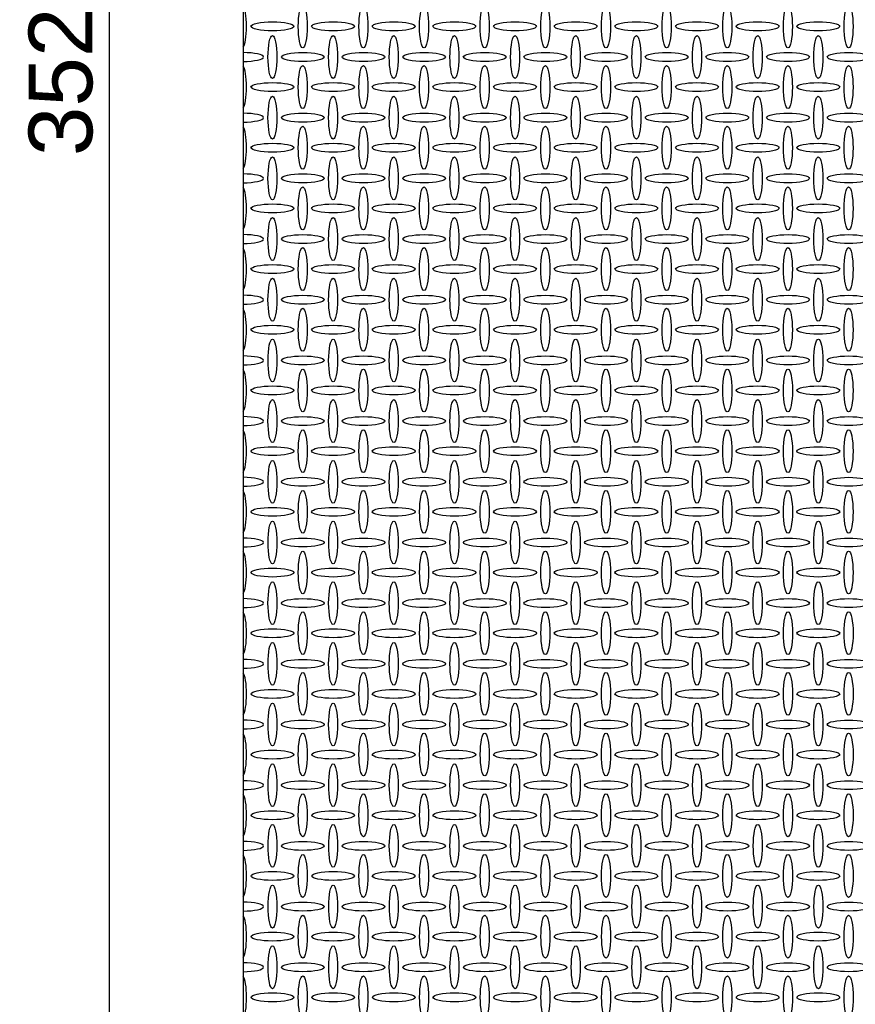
# Model space of a CAD drawing. Header units: millimetres. Extents: x 2063114 to 14983986, y -126020516 to 213791.
# Tile 182 of 256: x 2336090 to 2339369, y -1439911 to -1436049. Entities that reach past the tile are written whole.
import ezdxf

# ---------------------------------------------------------------- set-up
doc = ezdxf.new("R2010")
doc.units = ezdxf.units.MM
doc.layers.get('Defpoints').update_dxf_attribs({"color": 6, "lineweight": 35})
doc.styles.get("Standard").update_dxf_attribs({"font": 'arial.ttf'})
doc.dimstyles.new('25', dxfattribs={"dimscale": 100, "dimtxt": 2.5, "dimasz": 2, "dimexe": 1.25, "dimexo": 0.625, "dimtad": 1, "dimdec": 0, "dimlfac": 0.25, "dimtxsty": 'Standard', "dimblk": 'OBLIQUE', "dimcen": 2, "dimdle": 0.008, "dimclrd": 256, "dimclre": 256, "dimclrt": 256, "dimadec": 0, "dimazin": 0, "dimtfac": 1, "dimtdec": 0, "dimtmove": 1, "dimatfit": 2, "dimfxl": 1.25, "dimarcsym": 0})

# ---------------------------------------------------------------- blocks, each defined once
blk = doc.blocks.new('_Oblique')
at = {"color": 0, "linetype": 'ByBlock', "lineweight": -2}
blk.add_line((-0.5, -0.5), (0.5, 0.5), dxfattribs=at)
blk = doc.blocks.new('*D921')
at = {"lineweight": -2, "transparency": 16777216}
for p, q in [((2337028.5, -1429155.7), (2336317, -1429155.7)), ((2336442, -1443236.5), (2336442, -1429154.9)), ((2337028.5, -1443235.7), (2336317, -1443235.7))]:
    blk.add_line(p, q, dxfattribs=at)
at = {"layer": 'Defpoints', "color": 0, "lineweight": 30, "transparency": 16777216}
for p in [(2336442, -1429155.7), (2337091, -1429155.7), (2337091, -1443235.7)]:
    blk.add_point(p, dxfattribs=at)
at = {"lineweight": -2, "transparency": 16777216, "xscale": 200, "yscale": 200, "zscale": 200}
for p, rotation in [((2336442, -1429155.7), 90), ((2336442, -1443235.7), 270)]:
    blk.add_blockref('_Oblique', p, dxfattribs=dict(at, rotation=rotation))
at = {"transparency": 16777216, "insert": (2336251.8, -1436195.7), "char_height": 250, "attachment_point": 5, "rotation": 90}
blk.add_mtext('3520', dxfattribs=at)

msp = doc.modelspace()

# ---------------------------------------------------------------- linework, layer by layer
msp.add_lwpolyline([(2342608.57243, -1429155.73909), (2336966.57243, -1429155.73909), (2336966.57243, -1443235.73876), (2342608.57243, -1443235.73876)], close=True)
at = {"linetype": 'Continuous'}
for centre, major_axis, start_param, end_param in [((2336962.62517, -1436075.18951), (0, -84), 0.2275158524, 2.9140768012), ((2336962.82181, -1436195.38625), (84, 0), 4.7570540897, 7.8093165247), ((2336962.62517, -1436313.18951), (0, -84), 0.2275158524, 2.9140768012), ((2336962.82181, -1436433.38625), (84, 0), 4.7570540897, 7.8093165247), ((2336962.62517, -1436551.18951), (0, -84), 0.2275158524, 2.9140768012), ((2336962.82181, -1436671.38625), (84, 0), 4.7570540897, 7.8093165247), ((2336962.62517, -1436789.18951), (0, -84), 0.2275158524, 2.9140768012), ((2336962.82181, -1436909.38625), (84, 0), 4.7570540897, 7.8093165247), ((2336962.62517, -1437027.18951), (0, -84), 0.2275158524, 2.9140768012), ((2336962.82181, -1437147.38625), (84, 0), 4.7570540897, 7.8093165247), ((2336962.62517, -1437265.18951), (0, -84), 0.2275158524, 2.9140768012), ((2336962.82181, -1437385.38625), (84, 0), 4.7570540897, 7.8093165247), ((2336962.67721, -1437503.33837), (0, -84), 0.2244643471, 2.9171283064), ((2336962.83658, -1437623.41586), (84, 0), 4.7568781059, 7.8094925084), ((2336962.67721, -1437741.33837), (0, -84), 0.2244643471, 2.9171283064), ((2336962.87385, -1437861.53512), (84, 0), 4.7564339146, 7.8099366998), ((2336962.67721, -1437979.33837), (0, -84), 0.2244643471, 2.9171283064), ((2336962.9259, -1438099.68398), (84, 0), 4.7558137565, 7.8105568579), ((2336962.72925, -1438217.48724), (0, -84), 0.2214149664, 2.9201776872), ((2336962.84001, -1438337.38559), (84, 0), 4.7568372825, 7.8095333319), ((2336962.74561, -1438455.55621), (0, -84), 0.2204567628, 2.9211358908), ((2336962.85637, -1438575.45456), (84, 0), 4.7566423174, 7.809728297), ((2336962.74561, -1438693.55621), (0, -84), 0.2204567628, 2.9211358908), ((2336962.87738, -1438813.53601), (84, 0), 4.7563919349, 7.8099786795), ((2336962.74561, -1438931.55621), (0, -84), 0.2204567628, 2.9211358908), ((2336962.90498, -1439051.63369), (84, 0), 4.7560629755, 7.8103076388), ((2336962.74561, -1439169.55621), (0, -84), 0.2204567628, 2.9211358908), ((2336962.94226, -1439289.75295), (84, 0), 4.7556188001, 7.8107518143), ((2336962.74561, -1439407.55621), (0, -84), 0.2204567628, 2.9211358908), ((2336962.9943, -1439527.90182), (84, 0), 4.7549986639, 7.8113719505), ((2336962.79766, -1439645.70508), (0, -84), 0.2174101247, 2.9241825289), ((2336962.95703, -1439765.78256), (84, 0), 4.7554428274, 7.810927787), ((2336962.79766, -1439883.70508), (0, -84), 0.2174101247, 2.9241825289)]:
    msp.add_ellipse(centre, major_axis=major_axis, ratio=0.2083333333, start_param=start_param, end_param=end_param, dxfattribs=at)
for centre, major_axis in [((2337200.62517, -1436075.18951), (0, -84)), ((2337438.62517, -1436075.18951), (0, -84)), ((2337676.62517, -1436075.18951), (0, -84)), ((2337914.62517, -1436075.18951), (0, -84)), ((2338152.62517, -1436075.18951), (0, -84)), ((2338390.62517, -1436075.18951), (0, -84)), ((2338628.62517, -1436075.18951), (0, -84)), ((2338866.62517, -1436075.18951), (0, -84)), ((2339104.62517, -1436075.18951), (0, -84)), ((2339342.62517, -1436075.18951), (0, -84)), ((2337081.62517, -1436075.18951), (84, 0)), ((2337319.62517, -1436075.18951), (84, 0)), ((2337557.62517, -1436075.18951), (84, 0)), ((2337795.62517, -1436075.18951), (84, 0)), ((2338033.62517, -1436075.18951), (84, 0)), ((2338271.62517, -1436075.18951), (84, 0)), ((2338509.62517, -1436075.18951), (84, 0)), ((2338747.62517, -1436075.18951), (84, 0)), ((2338985.62517, -1436075.18951), (84, 0)), ((2339223.62517, -1436075.18951), (84, 0)), ((2337081.82181, -1436195.38625), (0, -84)), ((2337319.82181, -1436195.38625), (0, -84)), ((2337557.82181, -1436195.38625), (0, -84)), ((2337795.82181, -1436195.38625), (0, -84)), ((2338033.82181, -1436195.38625), (0, -84)), ((2338271.82181, -1436195.38625), (0, -84)), ((2338509.82181, -1436195.38625), (0, -84)), ((2338747.82181, -1436195.38625), (0, -84)), ((2338985.82181, -1436195.38625), (0, -84)), ((2339223.82181, -1436195.38625), (0, -84)), ((2337200.82181, -1436195.38625), (84, 0)), ((2337438.82181, -1436195.38625), (84, 0)), ((2337676.82181, -1436195.38625), (84, 0)), ((2337914.82181, -1436195.38625), (84, 0)), ((2338152.82181, -1436195.38625), (84, 0)), ((2338390.82181, -1436195.38625), (84, 0)), ((2338628.82181, -1436195.38625), (84, 0)), ((2338866.82181, -1436195.38625), (84, 0)), ((2339104.82181, -1436195.38625), (84, 0)), ((2339342.82181, -1436195.38625), (84, 0)), ((2337200.62517, -1436313.18951), (0, -84)), ((2337438.62517, -1436313.18951), (0, -84)), ((2337676.62517, -1436313.18951), (0, -84)), ((2337914.62517, -1436313.18951), (0, -84)), ((2338152.62517, -1436313.18951), (0, -84)), ((2338390.62517, -1436313.18951), (0, -84)), ((2338628.62517, -1436313.18951), (0, -84)), ((2338866.62517, -1436313.18951), (0, -84)), ((2339104.62517, -1436313.18951), (0, -84)), ((2339342.62517, -1436313.18951), (0, -84)), ((2337081.62517, -1436313.18951), (84, 0)), ((2337319.62517, -1436313.18951), (84, 0)), ((2337557.62517, -1436313.18951), (84, 0)), ((2337795.62517, -1436313.18951), (84, 0)), ((2338033.62517, -1436313.18951), (84, 0)), ((2338271.62517, -1436313.18951), (84, 0)), ((2338509.62517, -1436313.18951), (84, 0)), ((2338747.62517, -1436313.18951), (84, 0)), ((2338985.62517, -1436313.18951), (84, 0)), ((2339223.62517, -1436313.18951), (84, 0)), ((2337081.82181, -1436433.38625), (0, -84)), ((2337319.82181, -1436433.38625), (0, -84)), ((2337557.82181, -1436433.38625), (0, -84)), ((2337795.82181, -1436433.38625), (0, -84)), ((2338033.82181, -1436433.38625), (0, -84)), ((2338271.82181, -1436433.38625), (0, -84)), ((2338509.82181, -1436433.38625), (0, -84)), ((2338747.82181, -1436433.38625), (0, -84)), ((2338985.82181, -1436433.38625), (0, -84)), ((2339223.82181, -1436433.38625), (0, -84)), ((2337200.82181, -1436433.38625), (84, 0)), ((2337438.82181, -1436433.38625), (84, 0)), ((2337676.82181, -1436433.38625), (84, 0)), ((2337914.82181, -1436433.38625), (84, 0)), ((2338152.82181, -1436433.38625), (84, 0)), ((2338390.82181, -1436433.38625), (84, 0)), ((2338628.82181, -1436433.38625), (84, 0)), ((2338866.82181, -1436433.38625), (84, 0)), ((2339104.82181, -1436433.38625), (84, 0)), ((2339342.82181, -1436433.38625), (84, 0)), ((2337200.62517, -1436551.18951), (0, -84)), ((2337438.62517, -1436551.18951), (0, -84)), ((2337676.62517, -1436551.18951), (0, -84)), ((2337914.62517, -1436551.18951), (0, -84)), ((2338152.62517, -1436551.18951), (0, -84)), ((2338390.62517, -1436551.18951), (0, -84)), ((2338628.62517, -1436551.18951), (0, -84)), ((2338866.62517, -1436551.18951), (0, -84)), ((2339104.62517, -1436551.18951), (0, -84)), ((2339342.62517, -1436551.18951), (0, -84)), ((2337081.62517, -1436551.18951), (84, 0)), ((2337319.62517, -1436551.18951), (84, 0)), ((2337557.62517, -1436551.18951), (84, 0)), ((2337795.62517, -1436551.18951), (84, 0)), ((2338033.62517, -1436551.18951), (84, 0)), ((2338271.62517, -1436551.18951), (84, 0)), ((2338509.62517, -1436551.18951), (84, 0)), ((2338747.62517, -1436551.18951), (84, 0)), ((2338985.62517, -1436551.18951), (84, 0)), ((2339223.62517, -1436551.18951), (84, 0)), ((2337081.82181, -1436671.38625), (0, -84)), ((2337319.82181, -1436671.38625), (0, -84)), ((2337557.82181, -1436671.38625), (0, -84)), ((2337795.82181, -1436671.38625), (0, -84)), ((2338033.82181, -1436671.38625), (0, -84)), ((2338271.82181, -1436671.38625), (0, -84)), ((2338509.82181, -1436671.38625), (0, -84)), ((2338747.82181, -1436671.38625), (0, -84)), ((2338985.82181, -1436671.38625), (0, -84)), ((2339223.82181, -1436671.38625), (0, -84)), ((2337200.82181, -1436671.38625), (84, 0)), ((2337438.82181, -1436671.38625), (84, 0)), ((2337676.82181, -1436671.38625), (84, 0)), ((2337914.82181, -1436671.38625), (84, 0)), ((2338152.82181, -1436671.38625), (84, 0)), ((2338390.82181, -1436671.38625), (84, 0)), ((2338628.82181, -1436671.38625), (84, 0)), ((2338866.82181, -1436671.38625), (84, 0)), ((2339104.82181, -1436671.38625), (84, 0)), ((2339342.82181, -1436671.38625), (84, 0)), ((2337200.62517, -1436789.18951), (0, -84)), ((2337438.62517, -1436789.18951), (0, -84)), ((2337676.62517, -1436789.18951), (0, -84)), ((2337914.62517, -1436789.18951), (0, -84)), ((2338152.62517, -1436789.18951), (0, -84)), ((2338390.62517, -1436789.18951), (0, -84)), ((2338628.62517, -1436789.18951), (0, -84)), ((2338866.62517, -1436789.18951), (0, -84)), ((2339104.62517, -1436789.18951), (0, -84)), ((2339342.62517, -1436789.18951), (0, -84)), ((2337081.62517, -1436789.18951), (84, 0)), ((2337319.62517, -1436789.18951), (84, 0)), ((2337557.62517, -1436789.18951), (84, 0)), ((2337795.62517, -1436789.18951), (84, 0)), ((2338033.62517, -1436789.18951), (84, 0)), ((2338271.62517, -1436789.18951), (84, 0)), ((2338509.62517, -1436789.18951), (84, 0)), ((2338747.62517, -1436789.18951), (84, 0)), ((2338985.62517, -1436789.18951), (84, 0)), ((2339223.62517, -1436789.18951), (84, 0)), ((2337081.82181, -1436909.38625), (0, -84)), ((2337319.82181, -1436909.38625), (0, -84)), ((2337557.82181, -1436909.38625), (0, -84)), ((2337795.82181, -1436909.38625), (0, -84)), ((2338033.82181, -1436909.38625), (0, -84)), ((2338271.82181, -1436909.38625), (0, -84)), ((2338509.82181, -1436909.38625), (0, -84)), ((2338747.82181, -1436909.38625), (0, -84)), ((2338985.82181, -1436909.38625), (0, -84)), ((2339223.82181, -1436909.38625), (0, -84)), ((2337200.82181, -1436909.38625), (84, 0)), ((2337438.82181, -1436909.38625), (84, 0)), ((2337676.82181, -1436909.38625), (84, 0)), ((2337914.82181, -1436909.38625), (84, 0)), ((2338152.82181, -1436909.38625), (84, 0)), ((2338390.82181, -1436909.38625), (84, 0)), ((2338628.82181, -1436909.38625), (84, 0)), ((2338866.82181, -1436909.38625), (84, 0)), ((2339104.82181, -1436909.38625), (84, 0)), ((2339342.82181, -1436909.38625), (84, 0)), ((2337200.62517, -1437027.18951), (0, -84)), ((2337438.62517, -1437027.18951), (0, -84)), ((2337676.62517, -1437027.18951), (0, -84)), ((2337914.62517, -1437027.18951), (0, -84)), ((2338152.62517, -1437027.18951), (0, -84)), ((2338390.62517, -1437027.18951), (0, -84)), ((2338628.62517, -1437027.18951), (0, -84)), ((2338866.62517, -1437027.18951), (0, -84)), ((2339104.62517, -1437027.18951), (0, -84)), ((2339342.62517, -1437027.18951), (0, -84)), ((2337081.62517, -1437027.18951), (84, 0)), ((2337319.62517, -1437027.18951), (84, 0)), ((2337557.62517, -1437027.18951), (84, 0)), ((2337795.62517, -1437027.18951), (84, 0)), ((2338033.62517, -1437027.18951), (84, 0)), ((2338271.62517, -1437027.18951), (84, 0)), ((2338509.62517, -1437027.18951), (84, 0)), ((2338747.62517, -1437027.18951), (84, 0)), ((2338985.62517, -1437027.18951), (84, 0)), ((2339223.62517, -1437027.18951), (84, 0)), ((2337081.82181, -1437147.38625), (0, -84)), ((2337319.82181, -1437147.38625), (0, -84)), ((2337557.82181, -1437147.38625), (0, -84)), ((2337795.82181, -1437147.38625), (0, -84)), ((2338033.82181, -1437147.38625), (0, -84)), ((2338271.82181, -1437147.38625), (0, -84)), ((2338509.82181, -1437147.38625), (0, -84)), ((2338747.82181, -1437147.38625), (0, -84)), ((2338985.82181, -1437147.38625), (0, -84)), ((2339223.82181, -1437147.38625), (0, -84)), ((2337200.82181, -1437147.38625), (84, 0)), ((2337438.82181, -1437147.38625), (84, 0)), ((2337676.82181, -1437147.38625), (84, 0)), ((2337914.82181, -1437147.38625), (84, 0)), ((2338152.82181, -1437147.38625), (84, 0)), ((2338390.82181, -1437147.38625), (84, 0)), ((2338628.82181, -1437147.38625), (84, 0)), ((2338866.82181, -1437147.38625), (84, 0)), ((2339104.82181, -1437147.38625), (84, 0)), ((2339342.82181, -1437147.38625), (84, 0)), ((2337200.62517, -1437265.18951), (0, -84)), ((2337438.62517, -1437265.18951), (0, -84)), ((2337676.62517, -1437265.18951), (0, -84)), ((2337914.62517, -1437265.18951), (0, -84)), ((2338152.62517, -1437265.18951), (0, -84)), ((2338390.62517, -1437265.18951), (0, -84)), ((2338628.62517, -1437265.18951), (0, -84)), ((2338866.62517, -1437265.18951), (0, -84)), ((2339104.62517, -1437265.18951), (0, -84)), ((2339342.62517, -1437265.18951), (0, -84)), ((2337081.62517, -1437265.18951), (84, 0)), ((2337319.62517, -1437265.18951), (84, 0)), ((2337557.62517, -1437265.18951), (84, 0)), ((2337795.62517, -1437265.18951), (84, 0)), ((2338033.62517, -1437265.18951), (84, 0)), ((2338271.62517, -1437265.18951), (84, 0)), ((2338509.62517, -1437265.18951), (84, 0)), ((2338747.62517, -1437265.18951), (84, 0)), ((2338985.62517, -1437265.18951), (84, 0)), ((2339223.62517, -1437265.18951), (84, 0)), ((2337081.87385, -1437385.53512), (0, -84)), ((2337319.87385, -1437385.53512), (0, -84)), ((2337557.87385, -1437385.53512), (0, -84)), ((2337795.87385, -1437385.53512), (0, -84)), ((2338033.87385, -1437385.53512), (0, -84)), ((2338271.87385, -1437385.53512), (0, -84)), ((2338509.87385, -1437385.53512), (0, -84)), ((2338747.87385, -1437385.53512), (0, -84)), ((2338985.87385, -1437385.53512), (0, -84)), ((2339223.87385, -1437385.53512), (0, -84)), ((2337200.82181, -1437385.38625), (84, 0)), ((2337438.82181, -1437385.38625), (84, 0)), ((2337676.82181, -1437385.38625), (84, 0)), ((2337914.82181, -1437385.38625), (84, 0)), ((2338152.82181, -1437385.38625), (84, 0)), ((2338390.82181, -1437385.38625), (84, 0)), ((2338628.82181, -1437385.38625), (84, 0)), ((2338866.82181, -1437385.38625), (84, 0)), ((2339104.82181, -1437385.38625), (84, 0)), ((2339342.82181, -1437385.38625), (84, 0)), ((2337200.67721, -1437503.33837), (0, -84)), ((2337438.67721, -1437503.33837), (0, -84)), ((2337676.67721, -1437503.33837), (0, -84)), ((2337914.67721, -1437503.33837), (0, -84)), ((2338152.67721, -1437503.33837), (0, -84)), ((2338390.67721, -1437503.33837), (0, -84)), ((2338628.67721, -1437503.33837), (0, -84)), ((2338866.67721, -1437503.33837), (0, -84)), ((2339104.67721, -1437503.33837), (0, -84)), ((2339342.67721, -1437503.33837), (0, -84)), ((2337081.62517, -1437503.18951), (84, 0)), ((2337319.62517, -1437503.18951), (84, 0)), ((2337557.62517, -1437503.18951), (84, 0)), ((2337795.62517, -1437503.18951), (84, 0)), ((2338033.62517, -1437503.18951), (84, 0)), ((2338271.62517, -1437503.18951), (84, 0)), ((2338509.62517, -1437503.18951), (84, 0)), ((2338747.62517, -1437503.18951), (84, 0)), ((2338985.62517, -1437503.18951), (84, 0)), ((2339223.62517, -1437503.18951), (84, 0)), ((2337081.83658, -1437623.41586), (0, -84)), ((2337319.83658, -1437623.41586), (0, -84)), ((2337557.83658, -1437623.41586), (0, -84)), ((2337795.83658, -1437623.41586), (0, -84)), ((2338033.83658, -1437623.41586), (0, -84)), ((2338271.83658, -1437623.41586), (0, -84)), ((2338509.83658, -1437623.41586), (0, -84)), ((2338747.83658, -1437623.41586), (0, -84)), ((2338985.83658, -1437623.41586), (0, -84)), ((2339223.83658, -1437623.41586), (0, -84)), ((2337200.83658, -1437623.41586), (84, 0)), ((2337438.83658, -1437623.41586), (84, 0)), ((2337676.83658, -1437623.41586), (84, 0)), ((2337914.83658, -1437623.41586), (84, 0)), ((2338152.83658, -1437623.41586), (84, 0)), ((2338390.83658, -1437623.41586), (84, 0)), ((2338628.83658, -1437623.41586), (84, 0)), ((2338866.83658, -1437623.41586), (84, 0)), ((2339104.83658, -1437623.41586), (84, 0)), ((2339342.83658, -1437623.41586), (84, 0)), ((2337200.67721, -1437741.33837), (0, -84)), ((2337438.67721, -1437741.33837), (0, -84)), ((2337676.67721, -1437741.33837), (0, -84)), ((2337914.67721, -1437741.33837), (0, -84)), ((2338152.67721, -1437741.33837), (0, -84)), ((2338390.67721, -1437741.33837), (0, -84)), ((2338628.67721, -1437741.33837), (0, -84)), ((2338866.67721, -1437741.33837), (0, -84)), ((2339104.67721, -1437741.33837), (0, -84)), ((2339342.67721, -1437741.33837), (0, -84)), ((2337081.67721, -1437741.33837), (84, 0)), ((2337319.67721, -1437741.33837), (84, 0)), ((2337557.67721, -1437741.33837), (84, 0)), ((2337795.67721, -1437741.33837), (84, 0)), ((2338033.67721, -1437741.33837), (84, 0)), ((2338271.67721, -1437741.33837), (84, 0)), ((2338509.67721, -1437741.33837), (84, 0)), ((2338747.67721, -1437741.33837), (84, 0)), ((2338985.67721, -1437741.33837), (84, 0)), ((2339223.67721, -1437741.33837), (84, 0)), ((2337081.87385, -1437861.53512), (0, -84)), ((2337319.87385, -1437861.53512), (0, -84)), ((2337557.87385, -1437861.53512), (0, -84)), ((2337795.87385, -1437861.53512), (0, -84)), ((2338033.87385, -1437861.53512), (0, -84)), ((2338271.87385, -1437861.53512), (0, -84)), ((2338509.87385, -1437861.53512), (0, -84)), ((2338747.87385, -1437861.53512), (0, -84)), ((2338985.87385, -1437861.53512), (0, -84)), ((2339223.87385, -1437861.53512), (0, -84)), ((2337200.87385, -1437861.53512), (84, 0)), ((2337438.87385, -1437861.53512), (84, 0)), ((2337676.87385, -1437861.53512), (84, 0)), ((2337914.87385, -1437861.53512), (84, 0)), ((2338152.87385, -1437861.53512), (84, 0)), ((2338390.87385, -1437861.53512), (84, 0)), ((2338628.87385, -1437861.53512), (84, 0)), ((2338866.87385, -1437861.53512), (84, 0)), ((2339104.87385, -1437861.53512), (84, 0)), ((2339342.87385, -1437861.53512), (84, 0)), ((2337200.67721, -1437979.33837), (0, -84)), ((2337438.67721, -1437979.33837), (0, -84)), ((2337676.67721, -1437979.33837), (0, -84)), ((2337914.67721, -1437979.33837), (0, -84)), ((2338152.67721, -1437979.33837), (0, -84)), ((2338390.67721, -1437979.33837), (0, -84)), ((2338628.67721, -1437979.33837), (0, -84)), ((2338866.67721, -1437979.33837), (0, -84)), ((2339104.67721, -1437979.33837), (0, -84)), ((2339342.67721, -1437979.33837), (0, -84)), ((2337081.67721, -1437979.33837), (84, 0)), ((2337319.67721, -1437979.33837), (84, 0)), ((2337557.67721, -1437979.33837), (84, 0)), ((2337795.67721, -1437979.33837), (84, 0)), ((2338033.67721, -1437979.33837), (84, 0)), ((2338271.67721, -1437979.33837), (84, 0)), ((2338509.67721, -1437979.33837), (84, 0)), ((2338747.67721, -1437979.33837), (84, 0)), ((2338985.67721, -1437979.33837), (84, 0)), ((2339223.67721, -1437979.33837), (84, 0)), ((2337081.9259, -1438099.68398), (0, -84)), ((2337319.9259, -1438099.68398), (0, -84)), ((2337557.9259, -1438099.68398), (0, -84)), ((2337795.9259, -1438099.68398), (0, -84)), ((2338033.9259, -1438099.68398), (0, -84)), ((2338271.9259, -1438099.68398), (0, -84)), ((2338509.9259, -1438099.68398), (0, -84)), ((2338747.9259, -1438099.68398), (0, -84)), ((2338985.9259, -1438099.68398), (0, -84)), ((2339223.9259, -1438099.68398), (0, -84)), ((2337200.9259, -1438099.68398), (84, 0)), ((2337438.9259, -1438099.68398), (84, 0)), ((2337676.9259, -1438099.68398), (84, 0)), ((2337914.9259, -1438099.68398), (84, 0)), ((2338152.9259, -1438099.68398), (84, 0)), ((2338390.9259, -1438099.68398), (84, 0)), ((2338628.9259, -1438099.68398), (84, 0)), ((2338866.9259, -1438099.68398), (84, 0)), ((2339104.9259, -1438099.68398), (84, 0)), ((2339342.9259, -1438099.68398), (84, 0)), ((2337200.72925, -1438217.48724), (0, -84)), ((2337438.72925, -1438217.48724), (0, -84)), ((2337676.72925, -1438217.48724), (0, -84)), ((2337914.72925, -1438217.48724), (0, -84)), ((2338152.72925, -1438217.48724), (0, -84)), ((2338390.72925, -1438217.48724), (0, -84)), ((2338628.72925, -1438217.48724), (0, -84)), ((2338866.72925, -1438217.48724), (0, -84)), ((2339104.72925, -1438217.48724), (0, -84)), ((2339342.72925, -1438217.48724), (0, -84)), ((2337081.74561, -1438217.55621), (84, 0)), ((2337319.74561, -1438217.55621), (84, 0)), ((2337557.74561, -1438217.55621), (84, 0)), ((2337795.74561, -1438217.55621), (84, 0)), ((2338033.74561, -1438217.55621), (84, 0)), ((2338271.74561, -1438217.55621), (84, 0)), ((2338509.74561, -1438217.55621), (84, 0)), ((2338747.74561, -1438217.55621), (84, 0)), ((2338985.74561, -1438217.55621), (84, 0)), ((2339223.74561, -1438217.55621), (84, 0)), ((2337081.84001, -1438337.38559), (0, -84)), ((2337319.84001, -1438337.38559), (0, -84)), ((2337557.84001, -1438337.38559), (0, -84)), ((2337795.84001, -1438337.38559), (0, -84)), ((2338033.84001, -1438337.38559), (0, -84)), ((2338271.84001, -1438337.38559), (0, -84)), ((2338509.84001, -1438337.38559), (0, -84)), ((2338747.84001, -1438337.38559), (0, -84)), ((2338985.84001, -1438337.38559), (0, -84)), ((2339223.84001, -1438337.38559), (0, -84)), ((2337200.84001, -1438337.38559), (84, 0)), ((2337438.84001, -1438337.38559), (84, 0)), ((2337676.84001, -1438337.38559), (84, 0)), ((2337914.84001, -1438337.38559), (84, 0)), ((2338152.84001, -1438337.38559), (84, 0)), ((2338390.84001, -1438337.38559), (84, 0)), ((2338628.84001, -1438337.38559), (84, 0)), ((2338866.84001, -1438337.38559), (84, 0)), ((2339104.84001, -1438337.38559), (84, 0)), ((2339342.84001, -1438337.38559), (84, 0)), ((2337200.74561, -1438455.55621), (0, -84)), ((2337438.74561, -1438455.55621), (0, -84)), ((2337676.74561, -1438455.55621), (0, -84)), ((2337914.74561, -1438455.55621), (0, -84)), ((2338152.74561, -1438455.55621), (0, -84)), ((2338390.74561, -1438455.55621), (0, -84)), ((2338628.74561, -1438455.55621), (0, -84)), ((2338866.74561, -1438455.55621), (0, -84)), ((2339104.74561, -1438455.55621), (0, -84)), ((2339342.74561, -1438455.55621), (0, -84)), ((2337081.74561, -1438455.55621), (84, 0)), ((2337319.74561, -1438455.55621), (84, 0)), ((2337557.74561, -1438455.55621), (84, 0)), ((2337795.74561, -1438455.55621), (84, 0)), ((2338033.74561, -1438455.55621), (84, 0)), ((2338271.74561, -1438455.55621), (84, 0)), ((2338509.74561, -1438455.55621), (84, 0)), ((2338747.74561, -1438455.55621), (84, 0)), ((2338985.74561, -1438455.55621), (84, 0)), ((2339223.74561, -1438455.55621), (84, 0)), ((2337081.85637, -1438575.45456), (0, -84)), ((2337319.85637, -1438575.45456), (0, -84)), ((2337557.85637, -1438575.45456), (0, -84)), ((2337795.85637, -1438575.45456), (0, -84)), ((2338033.85637, -1438575.45456), (0, -84)), ((2338271.85637, -1438575.45456), (0, -84)), ((2338509.85637, -1438575.45456), (0, -84)), ((2338747.85637, -1438575.45456), (0, -84)), ((2338985.85637, -1438575.45456), (0, -84)), ((2339223.85637, -1438575.45456), (0, -84)), ((2337200.85637, -1438575.45456), (84, 0)), ((2337438.85637, -1438575.45456), (84, 0)), ((2337676.85637, -1438575.45456), (84, 0)), ((2337914.85637, -1438575.45456), (84, 0)), ((2338152.85637, -1438575.45456), (84, 0)), ((2338390.85637, -1438575.45456), (84, 0)), ((2338628.85637, -1438575.45456), (84, 0)), ((2338866.85637, -1438575.45456), (84, 0)), ((2339104.85637, -1438575.45456), (84, 0)), ((2339342.85637, -1438575.45456), (84, 0)), ((2337200.74561, -1438693.55621), (0, -84)), ((2337438.74561, -1438693.55621), (0, -84)), ((2337676.74561, -1438693.55621), (0, -84)), ((2337914.74561, -1438693.55621), (0, -84)), ((2338152.74561, -1438693.55621), (0, -84)), ((2338390.74561, -1438693.55621), (0, -84)), ((2338628.74561, -1438693.55621), (0, -84)), ((2338866.74561, -1438693.55621), (0, -84)), ((2339104.74561, -1438693.55621), (0, -84)), ((2339342.74561, -1438693.55621), (0, -84)), ((2337081.74561, -1438693.55621), (84, 0)), ((2337319.74561, -1438693.55621), (84, 0)), ((2337557.74561, -1438693.55621), (84, 0)), ((2337795.74561, -1438693.55621), (84, 0)), ((2338033.74561, -1438693.55621), (84, 0)), ((2338271.74561, -1438693.55621), (84, 0)), ((2338509.74561, -1438693.55621), (84, 0)), ((2338747.74561, -1438693.55621), (84, 0)), ((2338985.74561, -1438693.55621), (84, 0)), ((2339223.74561, -1438693.55621), (84, 0)), ((2337081.87738, -1438813.53601), (0, -84)), ((2337319.87738, -1438813.53601), (0, -84)), ((2337557.87738, -1438813.53601), (0, -84)), ((2337795.87738, -1438813.53601), (0, -84)), ((2338033.87738, -1438813.53601), (0, -84)), ((2338271.87738, -1438813.53601), (0, -84)), ((2338509.87738, -1438813.53601), (0, -84)), ((2338747.87738, -1438813.53601), (0, -84)), ((2338985.87738, -1438813.53601), (0, -84)), ((2339223.87738, -1438813.53601), (0, -84)), ((2337200.87738, -1438813.53601), (84, 0)), ((2337438.87738, -1438813.53601), (84, 0)), ((2337676.87738, -1438813.53601), (84, 0)), ((2337914.87738, -1438813.53601), (84, 0)), ((2338152.87738, -1438813.53601), (84, 0)), ((2338390.87738, -1438813.53601), (84, 0)), ((2338628.87738, -1438813.53601), (84, 0)), ((2338866.87738, -1438813.53601), (84, 0)), ((2339104.87738, -1438813.53601), (84, 0)), ((2339342.87738, -1438813.53601), (84, 0)), ((2337200.74561, -1438931.55621), (0, -84)), ((2337438.74561, -1438931.55621), (0, -84)), ((2337676.74561, -1438931.55621), (0, -84)), ((2337914.74561, -1438931.55621), (0, -84)), ((2338152.74561, -1438931.55621), (0, -84)), ((2338390.74561, -1438931.55621), (0, -84)), ((2338628.74561, -1438931.55621), (0, -84)), ((2338866.74561, -1438931.55621), (0, -84)), ((2339104.74561, -1438931.55621), (0, -84)), ((2339342.74561, -1438931.55621), (0, -84)), ((2337081.74561, -1438931.55621), (84, 0)), ((2337319.74561, -1438931.55621), (84, 0)), ((2337557.74561, -1438931.55621), (84, 0)), ((2337795.74561, -1438931.55621), (84, 0)), ((2338033.74561, -1438931.55621), (84, 0)), ((2338271.74561, -1438931.55621), (84, 0)), ((2338509.74561, -1438931.55621), (84, 0)), ((2338747.74561, -1438931.55621), (84, 0)), ((2338985.74561, -1438931.55621), (84, 0)), ((2339223.74561, -1438931.55621), (84, 0)), ((2337081.90498, -1439051.63369), (0, -84)), ((2337319.90498, -1439051.63369), (0, -84)), ((2337557.90498, -1439051.63369), (0, -84)), ((2337795.90498, -1439051.63369), (0, -84)), ((2338033.90498, -1439051.63369), (0, -84)), ((2338271.90498, -1439051.63369), (0, -84)), ((2338509.90498, -1439051.63369), (0, -84)), ((2338747.90498, -1439051.63369), (0, -84)), ((2338985.90498, -1439051.63369), (0, -84)), ((2339223.90498, -1439051.63369), (0, -84)), ((2337200.90498, -1439051.63369), (84, 0)), ((2337438.90498, -1439051.63369), (84, 0)), ((2337676.90498, -1439051.63369), (84, 0)), ((2337914.90498, -1439051.63369), (84, 0)), ((2338152.90498, -1439051.63369), (84, 0)), ((2338390.90498, -1439051.63369), (84, 0)), ((2338628.90498, -1439051.63369), (84, 0)), ((2338866.90498, -1439051.63369), (84, 0)), ((2339104.90498, -1439051.63369), (84, 0)), ((2339342.90498, -1439051.63369), (84, 0)), ((2337200.74561, -1439169.55621), (0, -84)), ((2337438.74561, -1439169.55621), (0, -84)), ((2337676.74561, -1439169.55621), (0, -84)), ((2337914.74561, -1439169.55621), (0, -84)), ((2338152.74561, -1439169.55621), (0, -84)), ((2338390.74561, -1439169.55621), (0, -84)), ((2338628.74561, -1439169.55621), (0, -84)), ((2338866.74561, -1439169.55621), (0, -84)), ((2339104.74561, -1439169.55621), (0, -84)), ((2339342.74561, -1439169.55621), (0, -84)), ((2337081.74561, -1439169.55621), (84, 0)), ((2337319.74561, -1439169.55621), (84, 0)), ((2337557.74561, -1439169.55621), (84, 0)), ((2337795.74561, -1439169.55621), (84, 0)), ((2338033.74561, -1439169.55621), (84, 0)), ((2338271.74561, -1439169.55621), (84, 0)), ((2338509.74561, -1439169.55621), (84, 0)), ((2338747.74561, -1439169.55621), (84, 0)), ((2338985.74561, -1439169.55621), (84, 0)), ((2339223.74561, -1439169.55621), (84, 0)), ((2337081.94226, -1439289.75295), (0, -84)), ((2337319.94226, -1439289.75295), (0, -84)), ((2337557.94226, -1439289.75295), (0, -84)), ((2337795.94226, -1439289.75295), (0, -84)), ((2338033.94226, -1439289.75295), (0, -84)), ((2338271.94226, -1439289.75295), (0, -84)), ((2338509.94226, -1439289.75295), (0, -84)), ((2338747.94226, -1439289.75295), (0, -84)), ((2338985.94226, -1439289.75295), (0, -84)), ((2339223.94226, -1439289.75295), (0, -84)), ((2337200.94226, -1439289.75295), (84, 0)), ((2337438.94226, -1439289.75295), (84, 0)), ((2337676.94226, -1439289.75295), (84, 0)), ((2337914.94226, -1439289.75295), (84, 0)), ((2338152.94226, -1439289.75295), (84, 0)), ((2338390.94226, -1439289.75295), (84, 0)), ((2338628.94226, -1439289.75295), (84, 0)), ((2338866.94226, -1439289.75295), (84, 0)), ((2339104.94226, -1439289.75295), (84, 0)), ((2339342.94226, -1439289.75295), (84, 0)), ((2337200.74561, -1439407.55621), (0, -84)), ((2337438.74561, -1439407.55621), (0, -84)), ((2337676.74561, -1439407.55621), (0, -84)), ((2337914.74561, -1439407.55621), (0, -84)), ((2338152.74561, -1439407.55621), (0, -84)), ((2338390.74561, -1439407.55621), (0, -84)), ((2338628.74561, -1439407.55621), (0, -84)), ((2338866.74561, -1439407.55621), (0, -84)), ((2339104.74561, -1439407.55621), (0, -84)), ((2339342.74561, -1439407.55621), (0, -84)), ((2337081.74561, -1439407.55621), (84, 0)), ((2337319.74561, -1439407.55621), (84, 0)), ((2337557.74561, -1439407.55621), (84, 0)), ((2337795.74561, -1439407.55621), (84, 0)), ((2338033.74561, -1439407.55621), (84, 0)), ((2338271.74561, -1439407.55621), (84, 0)), ((2338509.74561, -1439407.55621), (84, 0)), ((2338747.74561, -1439407.55621), (84, 0)), ((2338985.74561, -1439407.55621), (84, 0)), ((2339223.74561, -1439407.55621), (84, 0)), ((2337081.9943, -1439527.90182), (0, -84)), ((2337319.9943, -1439527.90182), (0, -84)), ((2337557.9943, -1439527.90182), (0, -84)), ((2337795.9943, -1439527.90182), (0, -84)), ((2338033.9943, -1439527.90182), (0, -84)), ((2338271.9943, -1439527.90182), (0, -84)), ((2338509.9943, -1439527.90182), (0, -84)), ((2338747.9943, -1439527.90182), (0, -84)), ((2338985.9943, -1439527.90182), (0, -84)), ((2339223.9943, -1439527.90182), (0, -84)), ((2337200.9943, -1439527.90182), (84, 0)), ((2337438.9943, -1439527.90182), (84, 0)), ((2337676.9943, -1439527.90182), (84, 0)), ((2337914.9943, -1439527.90182), (84, 0)), ((2338152.9943, -1439527.90182), (84, 0)), ((2338390.9943, -1439527.90182), (84, 0)), ((2338628.9943, -1439527.90182), (84, 0)), ((2338866.9943, -1439527.90182), (84, 0)), ((2339104.9943, -1439527.90182), (84, 0)), ((2339342.9943, -1439527.90182), (84, 0)), ((2337200.79766, -1439645.70508), (0, -84)), ((2337438.79766, -1439645.70508), (0, -84)), ((2337676.79766, -1439645.70508), (0, -84)), ((2337914.79766, -1439645.70508), (0, -84)), ((2338152.79766, -1439645.70508), (0, -84)), ((2338390.79766, -1439645.70508), (0, -84)), ((2338628.79766, -1439645.70508), (0, -84)), ((2338866.79766, -1439645.70508), (0, -84)), ((2339104.79766, -1439645.70508), (0, -84)), ((2339342.79766, -1439645.70508), (0, -84)), ((2337081.74561, -1439645.55621), (84, 0)), ((2337319.74561, -1439645.55621), (84, 0)), ((2337557.74561, -1439645.55621), (84, 0)), ((2337795.74561, -1439645.55621), (84, 0)), ((2338033.74561, -1439645.55621), (84, 0)), ((2338271.74561, -1439645.55621), (84, 0)), ((2338509.74561, -1439645.55621), (84, 0)), ((2338747.74561, -1439645.55621), (84, 0)), ((2338985.74561, -1439645.55621), (84, 0)), ((2339223.74561, -1439645.55621), (84, 0)), ((2337081.95703, -1439765.78256), (0, -84)), ((2337319.95703, -1439765.78256), (0, -84)), ((2337557.95703, -1439765.78256), (0, -84)), ((2337795.95703, -1439765.78256), (0, -84)), ((2338033.95703, -1439765.78256), (0, -84)), ((2338271.95703, -1439765.78256), (0, -84)), ((2338509.95703, -1439765.78256), (0, -84)), ((2338747.95703, -1439765.78256), (0, -84)), ((2338985.95703, -1439765.78256), (0, -84)), ((2339223.95703, -1439765.78256), (0, -84)), ((2337200.95703, -1439765.78256), (84, 0)), ((2337438.95703, -1439765.78256), (84, 0)), ((2337676.95703, -1439765.78256), (84, 0)), ((2337914.95703, -1439765.78256), (84, 0)), ((2338152.95703, -1439765.78256), (84, 0)), ((2338390.95703, -1439765.78256), (84, 0)), ((2338628.95703, -1439765.78256), (84, 0)), ((2338866.95703, -1439765.78256), (84, 0)), ((2339104.95703, -1439765.78256), (84, 0)), ((2339342.95703, -1439765.78256), (84, 0)), ((2337200.79766, -1439883.70508), (0, -84)), ((2337438.79766, -1439883.70508), (0, -84)), ((2337676.79766, -1439883.70508), (0, -84)), ((2337914.79766, -1439883.70508), (0, -84)), ((2338152.79766, -1439883.70508), (0, -84)), ((2338390.79766, -1439883.70508), (0, -84)), ((2338628.79766, -1439883.70508), (0, -84)), ((2338866.79766, -1439883.70508), (0, -84)), ((2339104.79766, -1439883.70508), (0, -84)), ((2339342.79766, -1439883.70508), (0, -84)), ((2337081.79766, -1439883.70508), (84, 0)), ((2337319.79766, -1439883.70508), (84, 0)), ((2337557.79766, -1439883.70508), (84, 0)), ((2337795.79766, -1439883.70508), (84, 0)), ((2338033.79766, -1439883.70508), (84, 0)), ((2338271.79766, -1439883.70508), (84, 0)), ((2338509.79766, -1439883.70508), (84, 0)), ((2338747.79766, -1439883.70508), (84, 0)), ((2338985.79766, -1439883.70508), (84, 0)), ((2339223.79766, -1439883.70508), (84, 0))]:
    msp.add_ellipse(centre, major_axis=major_axis, ratio=0.2083333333, dxfattribs=at)

# ---------------------------------------------------------------- dimensions: what is measured, and where the dimension line sits
dim = msp.add_linear_dim(base=(2336442.02631, -1429155.73909), p1=(2337090.95786, -1443235.73876), p2=(2337090.95786, -1429155.73909), angle=90, dimstyle='25')
dim.commit()
dim.dimension.update_dxf_attribs({"geometry": '*D921', "text_midpoint": (2336251.79779, -1436195.73893)})

doc.saveas('drawing.dxf')
